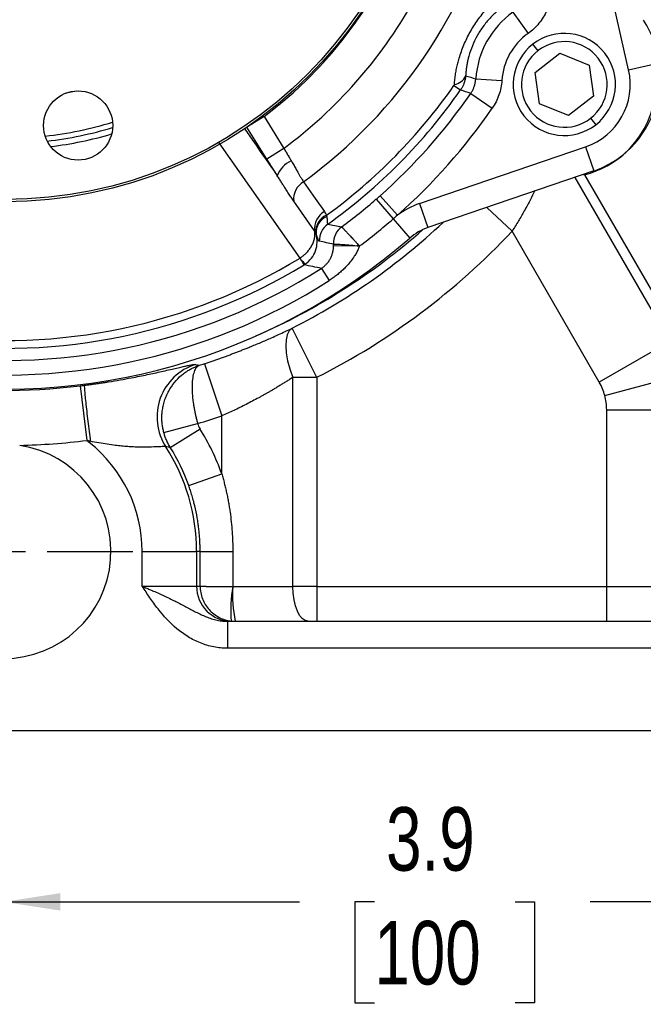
# Model space of a CAD drawing. Header units: inches. Extents: x 0.4 to 16.6, y 0.2 to 10.8.
# Tile 15 of 22: x 12.5 to 13.9, y 3.8 to 6. Entities that reach past the tile are written whole.
import ezdxf

# ---------------------------------------------------------------- set-up
doc = ezdxf.new("R2010")
doc.units = ezdxf.units.IN
doc.header["$MEASUREMENT"] = 0
doc.layers.add('SLD-0', color=7, linetype='Continuous', lineweight=25)
doc.styles.add('SLDTEXTSTYLE0', font='TXT', dxfattribs={"width": 0.75})
doc.dimstyles.new('SLDDIMSTYLE0', dxfattribs={"dimtxt": 0.145833, "dimasz": 0.13, "dimexe": 0, "dimexo": 0.0625, "dimgap": 0.036458, "dimtad": 0, "dimtih": 1, "dimtoh": 1, "dimdec": 1, "dimlfac": 2, "dimrnd": 1e-09, "dimzin": 12, "dimdsep": 46, "dimtxsty": 'SLDTEXTSTYLE0', "dimsah": 1, "dimcen": 0.09, "dimadec": 0, "dimazin": 3, "dimtfac": 1, "dimtdec": 1, "dimtofl": 0, "dimtmove": 0, "dimatfit": 3, "dimfxl": 0, "dimfrac": 2, "dimtolj": 1, "dimtzin": 12, "dimarcsym": 0})

# ---------------------------------------------------------------- blocks, each defined once
blk = doc.blocks.new('_D')
at = {"layer": 'SLD-0'}
for p, q in [((13.0295, 8.1457), (15.4269, 8.1457)), ((15.3019, 8.1457), (15.3019, 7.3633)), ((15.1402, 7.1021), (15.0959, 7.1021)), ((15.0959, 7.1021), (15.0959, 6.8703)), ((15.4635, 7.1021), (15.5078, 7.1021)), ((15.5078, 7.1021), (15.5078, 6.8703)), ((15.0959, 6.8703), (15.1402, 6.8703)), ((15.5078, 6.8703), (15.4635, 6.8703)), ((15.3019, 4.4118), (15.3019, 6.8408)), ((14.2246, 4.4118), (15.4269, 4.4118))]:
    blk.add_line(p, q, dxfattribs=at)
for points in [[(15.3019, 8.1457), (15.2819, 8.0157), (15.3219, 8.0157)], [(15.3019, 4.4118), (15.3219, 4.5418), (15.2819, 4.5418)]]:
    blk.add_solid(points, dxfattribs=at)
at = {"layer": 'SLD-0', "char_height": 0.14583, "attachment_point": 1, "style": 'SLDTEXTSTYLE0'}
for s, insert in [('7.5', (15.1672, 7.3196)), ('190', (15.1402, 7.0583))]:
    blk.add_mtext(s, dxfattribs=dict(at, insert=insert))
blk = doc.blocks.new('_D_2')
at = {"layer": 'SLD-0', "color": 7}
for p, q in [((12.4689, 4.4766), (12.4689, 3.8931)), ((14.4357, 4.3618), (14.4357, 3.8931)), ((12.4689, 4.0181), (13.1474, 4.0181)), ((13.3195, 4.0181), (13.2751, 4.0181)), ((13.2751, 4.0181), (13.2751, 3.7863)), ((13.6427, 4.0181), (13.6871, 4.0181)), ((13.6871, 4.0181), (13.6871, 3.7863)), ((14.4357, 4.0181), (13.8148, 4.0181)), ((13.2751, 3.7863), (13.3195, 3.7863)), ((13.6871, 3.7863), (13.6427, 3.7863))]:
    blk.add_line(p, q, dxfattribs=at)
for points in [[(12.4689, 4.0181), (12.5989, 3.9981), (12.5989, 4.0381)], [(14.4357, 4.0181), (14.3057, 4.0381), (14.3057, 3.9981)]]:
    blk.add_solid(points, dxfattribs=at)
at = {"layer": 'SLD-0', "color": 7, "char_height": 0.14583, "attachment_point": 1, "style": 'SLDTEXTSTYLE0'}
for s, insert in [('3.9', (13.3465, 4.2356)), ('100', (13.3195, 3.9743))]:
    blk.add_mtext(s, dxfattribs=dict(at, insert=insert))
blk = doc.blocks.new('_D_3')
at = {"layer": 'SLD-0', "color": 7}
for p, q in [((13.5571, 6.6101), (14.9544, 6.6101)), ((14.8294, 6.6101), (14.8294, 5.7744)), ((14.6678, 5.5131), (14.6234, 5.5131)), ((14.6234, 5.5131), (14.6234, 5.2814)), ((14.991, 5.5131), (15.0354, 5.5131)), ((15.0354, 5.5131), (15.0354, 5.2814)), ((14.6234, 5.2814), (14.6678, 5.2814)), ((15.0354, 5.2814), (14.991, 5.2814)), ((14.8294, 4.4118), (14.8294, 5.2518)), ((14.4776, 4.4118), (14.9544, 4.4118))]:
    blk.add_line(p, q, dxfattribs=at)
for points in [[(14.8294, 6.6101), (14.8094, 6.4801), (14.8494, 6.4801)], [(14.8294, 4.4118), (14.8494, 4.5418), (14.8094, 4.5418)]]:
    blk.add_solid(points, dxfattribs=at)
at = {"layer": 'SLD-0', "color": 7, "char_height": 0.14583, "attachment_point": 1, "style": 'SLDTEXTSTYLE0'}
for s, insert in [('4.4', (14.6948, 5.7306)), ('112', (14.6678, 5.4694))]:
    blk.add_mtext(s, dxfattribs=dict(at, insert=insert))
blk = doc.blocks.new('SW_CENTERMARKSYMBOL_0')
at = {"layer": 'SLD-0', "color": 0}
for p, q in [((0, 0.1), (0, 0.2962)), ((0, 0), (0, 0.05)), ((-0.1, 0), (-0.2962, 0)), ((0, 0), (-0.05, 0)), ((0, 0), (0, -0.05)), ((0, 0), (0.05, 0)), ((0.1, 0), (0.2962, 0)), ((0, -0.1), (0, -0.2962))]:
    blk.add_line(p, q, dxfattribs=at)
blk = doc.blocks.new('SW_CENTERMARKSYMBOL_1')
at = {"layer": 'SLD-0', "color": 0}
for p, q in [((0, 0.1), (0, 1.0345)), ((0, 0), (0, 0.05)), ((-0.1, 0), (-1.0345, 0)), ((0, 0), (-0.05, 0)), ((0, 0), (0, -0.05)), ((0, 0), (0.05, 0)), ((0.1, 0), (1.0345, 0)), ((0, -0.1), (0, -1.0345))]:
    blk.add_line(p, q, dxfattribs=at)

msp = doc.modelspace()

# ---------------------------------------------------------------- linework, layer by layer
at = {"color": 7, "linetype": 'Continuous', "lineweight": 25}
for p, q in [((13.903, 5.9285), (13.8134, 6.3209)), ((13.6375, 6.0606), (13.6722, 6.0118)), ((13.695, 5.9723), (13.6833, 5.9873)), ((13.6885, 5.9219), (13.7454, 5.9663)), ((13.7454, 5.9663), (13.8123, 5.9391)), ((13.8123, 5.9391), (13.8222, 5.8676)), ((13.903, 5.9285), (13.96, 5.9415)), ((13.5523, 5.9079), (13.6121, 5.904)), ((13.6984, 5.8504), (13.6885, 5.9219)), ((12.6362, 5.8797), (12.6117, 5.8747)), ((13.5022, 5.8926), (13.5172, 5.8822)), ((13.5406, 5.8742), (13.59, 5.8402)), ((13.8222, 5.8676), (13.7653, 5.8233)), ((13.7653, 5.8233), (13.6984, 5.8504)), ((13.0665, 5.8212), (13.1119, 5.7481)), ((13.8157, 5.8172), (13.8274, 5.8022)), ((13.1119, 5.7481), (13.0725, 5.7236)), ((13.4233, 5.6214), (13.8042, 5.7514)), ((13.8042, 5.7514), (13.8231, 5.6961)), ((13.8231, 5.6961), (13.4422, 5.566)), ((13.7993, 5.6879), (13.8019, 5.6874)), ((13.8019, 5.6874), (14.0196, 5.3103)), ((13.3233, 5.6311), (13.3624, 5.586)), ((13.3326, 5.6393), (13.3724, 5.5944)), ((13.1823, 5.5584), (13.1345, 5.627)), ((13.4233, 5.6214), (13.4422, 5.566)), ((13.3624, 5.586), (13.4006, 5.5421)), ((13.8357, 5.2111), (13.6355, 5.5579)), ((13.2259, 5.5249), (13.28, 5.5246)), ((13.1979, 5.4726), (13.2157, 5.4445)), ((13.1876, 5.2223), (13.1307, 5.3352)), ((13.9971, 5.3042), (13.8357, 5.2111)), ((12.9297, 5.2537), (12.9693, 5.1336)), ((13.1876, 5.2223), (13.1326, 5.2223)), ((13.1326, 4.7423), (13.1326, 5.2223)), ((13.1876, 5.2223), (13.1876, 4.7423)), ((13.8483, 5.1807), (14.0283, 5.2289)), ((12.6445, 5.2029), (12.6597, 5.0773)), ((12.9693, 5.001), (12.9693, 5.1336)), ((13.8526, 4.7423), (13.8526, 5.1481)), ((13.8526, 5.1481), (14.0389, 5.1481)), ((12.8366, 5.0954), (12.9141, 5.1165)), ((12.8513, 5.0616), (12.9195, 5.1042)), ((12.8936, 4.9741), (12.9693, 5.001)), ((12.7868, 4.7428), (12.7868, 4.8228)), ((12.7868, 4.8228), (12.9117, 4.8228)), ((12.9117, 4.8228), (12.9117, 4.7428)), ((12.9198, 4.8228), (12.9117, 4.8228)), ((12.9198, 4.7428), (12.9198, 4.8228)), ((12.9198, 4.8228), (12.9947, 4.8228)), ((12.9947, 4.8228), (12.9947, 4.7423)), ((12.7868, 4.7428), (12.9117, 4.7428)), ((12.9117, 4.7428), (12.9198, 4.7428)), ((12.9948, 4.7423), (13.1326, 4.7423)), ((13.1876, 4.7423), (13.1326, 4.7423)), ((13.1876, 4.7423), (13.1876, 4.6623)), ((13.1876, 4.7423), (13.8526, 4.7423)), ((13.8526, 4.6623), (13.8526, 4.7423)), ((13.8526, 4.7423), (14.0389, 4.7423)), ((12.9824, 4.6623), (12.9824, 4.6003)), ((12.9824, 4.6623), (13.9627, 4.6623)), ((13.9627, 4.6003), (12.9824, 4.6003)), ((10.9752, 4.4118), (13.9627, 4.4118))]:
    msp.add_line(p, q, dxfattribs=at)
at = {"color": 8, "linetype": 'Continuous', "lineweight": 25}
for p, q in [((13.0665, 5.8212), (13.0287, 5.7977)), ((13.0725, 5.7236), (13.0271, 5.7967)), ((13.149, 5.4963), (12.9637, 5.7605)), ((13.7795, 5.6812), (13.9971, 5.3042)), ((13.6355, 5.5579), (13.5774, 5.6122))]:
    msp.add_line(p, q, dxfattribs=at)
at = {"color": 7, "linetype": 'Continuous', "lineweight": 25, "flags": 128}
for points in [[(13.157, 5.6715), (13.1837, 5.6331), (13.2048, 5.603)], [(13.1307, 5.3352), (13.1243, 5.3293), (13.1196, 5.3203), (13.1169, 5.3086), (13.1161, 5.2944), (13.1174, 5.2783), (13.1206, 5.2605), (13.1257, 5.2417), (13.1326, 5.2223)], [(13.1674, 4.6623), (13.1606, 4.6638), (13.1541, 4.6684), (13.1481, 4.6758), (13.1428, 4.6857), (13.1384, 4.6979), (13.1352, 4.7117), (13.1332, 4.7267), (13.1326, 4.7423)]]:
    msp.add_lwpolyline(points, dxfattribs=at)
at = {"color": 7, "linetype": 'Continuous', "lineweight": 25}
for centre, radius in [((12.4726, 6.6101), 0.9845), ((12.4726, 6.6101), 0.9795), ((12.6398, 5.8005), 0.0794)]:
    msp.add_circle(centre, radius, dxfattribs=at)
for centre, radius, start, end in [((12.4726, 6.6101), 1.1616, 306.0968, 257.6072), ((12.4726, 6.6101), 1.0732, 51.2011, 257.1407), ((12.4726, 6.6101), 0.9875, 306.9735, 256.7305), ((12.4726, 6.6101), 1.0732, 306.5633, 330.593), ((13.7553, 5.8948), 0.2034, 125.388, 176.316), ((13.7409, 5.9138), 0.2345, 285.073, 33.2575), ((13.7553, 5.8948), 0.1435, 125.388, 176.316), ((13.7554, 5.8948), 0.1173, 307.889, 127.889), ((13.7554, 5.8948), 0.0983, 307.889, 127.889), ((13.7554, 5.8948), 0.1173, 127.889, 307.889), ((13.7554, 5.8948), 0.0983, 127.889, 307.889), ((13.7553, 5.8948), 0.1515, 288.852, 12.852), ((13.7553, 5.8948), 0.21, 288.852, 12.852), ((13.4988, 5.9272), 0.0326, 277.4575, 337.2971), ((12.4726, 6.6101), 1.255, 305.9662, 325.1272), ((12.4726, 6.6101), 1.2732, 305.5313, 325.1272), ((12.4726, 6.6101), 1.297, 311.5352, 325.4307), ((12.4726, 6.6101), 1.3569, 311.5352, 325.4307), ((12.4726, 6.6101), 0.8389, 276.2683, 287.0648), ((13.1518, 5.6659), 0.0582, 113.1312, 160.898), ((13.1811, 5.6314), 0.0468, 120.9998, 185.4045), ((12.4726, 6.6101), 1.297, 306.5241, 310.9863), ((13.4826, 5.4477), 0.1835, 108.852, 126.9239), ((13.2289, 5.5628), 0.0468, 120.9459, 185.461), ((13.2268, 5.5562), 0.0419, 114.1533, 183.7819), ((13.226, 5.5548), 0.0402, 113.035, 185.2887), ((12.4726, 6.6101), 1.3567, 306.8176, 310.9863), ((13.2397, 5.5362), 0.0466, 125.7093, 181.6509), ((13.2724, 5.5305), 0.0466, 126.6982, 182.6765), ((13.2724, 5.5304), 0.0466, 126.6866, 182.5656), ((13.4826, 5.4477), 0.125, 108.852, 130.9863), ((12.4726, 6.6101), 1.4149, 260.7177, 310.9863), ((12.4689, 6.6482), 1.5967, 296.7508, 316.9365), ((13.7638, 5.288), 0.5385, 153.516, 153.9398), ((12.4726, 6.6101), 1.3032, 262.438, 301.266), ((12.4726, 6.6101), 1.3491, 261.1845, 302.5195), ((12.4726, 6.6101), 1.3212, 262.438, 301.266), ((12.4726, 6.6101), 1.3824, 261.1845, 302.5195), ((12.9475, 5.1313), 0.1266, 107.646, 212.7034), ((12.4689, 6.6482), 1.4686, 287.7716, 288.2841), ((12.4689, 6.6482), 1.4559, 262.2945, 276.9242), ((12.4689, 6.6482), 1.5951, 286.2068, 288.2841), ((12.4689, 4.8228), 0.5312, 19.6036, 31.9856), ((12.4689, 4.8228), 0.2462, 98.6095, 81.3905), ((12.4689, 6.6482), 1.5824, 271.3347, 276.9242), ((12.4689, 4.8228), 0.3178, 0, 51.8066), ((12.4689, 4.8228), 0.4427, 0, 32.834), ((12.4689, 4.8228), 0.4508, 19.6036, 31.9856), ((12.9921, 4.7428), 0.0805, 179.9727, 269.9727), ((13.2924, 4.6895), 0.3023, 169.939, 185.0658), ((13.2937, 4.7224), 0.2996, 176.1903, 191.5694)]:
    msp.add_arc(centre, radius, start, end, dxfattribs=at)
at = {"color": 8, "linetype": 'Continuous', "lineweight": 25}
for centre, radius, start, end in [((12.4726, 6.6101), 0.8507, 276.4933, 286.8399), ((12.4726, 6.6101), 0.8642, 276.9221, 286.411), ((12.4689, 6.6482), 1.4512, 293.5142, 311.508), ((12.4689, 6.6482), 1.4703, 296.7508, 313.2892)]:
    msp.add_arc(centre, radius, start, end, dxfattribs=at)
at = {"color": 7, "linetype": 'Continuous', "lineweight": 25}
for points, knots in [([(13.5031, 5.8948), (13.5032, 5.8969), (13.5036, 5.9009), (13.5042, 5.9071), (13.505, 5.9132), (13.5059, 5.9192), (13.507, 5.9253), (13.5081, 5.9313), (13.5094, 5.9373), (13.5109, 5.9433), (13.5124, 5.9492), (13.515, 5.9583), (13.519, 5.9705), (13.5249, 5.9856), (13.5316, 6.0006), (13.5392, 6.0152), (13.5477, 6.0294), (13.5568, 6.043), (13.5667, 6.056), (13.5763, 6.0674), (13.5856, 6.0773), (13.5943, 6.086), (13.6035, 6.0942), (13.6129, 6.1021), (13.6194, 6.1069), (13.6227, 6.1094)], [0, 0, 0, 0, 0.026046, 0.051795, 0.077271, 0.102498, 0.127501, 0.152307, 0.176941, 0.201432, 0.225806, 0.250093, 0.312914, 0.374965, 0.43738, 0.49952, 0.561976, 0.624715, 0.686804, 0.749671, 0.798375, 0.847544, 0.8974, 0.948152, 1, 1, 1, 1]), ([(13.6195, 6.077), (13.6181, 6.076), (13.6153, 6.074), (13.6111, 6.0709), (13.6071, 6.0677), (13.6032, 6.0645), (13.5993, 6.0611), (13.5956, 6.0577), (13.5919, 6.0543), (13.5884, 6.0507), (13.5804, 6.0424), (13.5687, 6.0282), (13.5549, 6.0066), (13.5438, 5.9834), (13.5374, 5.9647), (13.5339, 5.9509), (13.5321, 5.942), (13.5306, 5.9329), (13.5295, 5.9237), (13.5291, 5.9177), (13.5289, 5.9146)], [0, 0, 0, 0, 0.029985, 0.059389, 0.088228, 0.116518, 0.144276, 0.171519, 0.198267, 0.224541, 0.250362, 0.377764, 0.500079, 0.6224, 0.749829, 0.796594, 0.844882, 0.894811, 0.946485, 1, 1, 1, 1]), ([(13.7148, 6.0641), (13.7102, 6.0536), (13.7043, 6.044), (13.6935, 6.0308), (13.6896, 6.0265), (13.6813, 6.0187), (13.6769, 6.0151), (13.6722, 6.0118)], [0, 0, 0, 0, 0.5, 0.5, 0.75, 0.75, 1, 1, 1, 1]), ([(13.5289, 5.9146), (13.5288, 5.9134), (13.5286, 5.9111), (13.528, 5.9075), (13.5272, 5.9041), (13.5262, 5.9007), (13.5251, 5.8973), (13.5238, 5.8941), (13.5224, 5.8909), (13.5208, 5.8879), (13.5191, 5.885), (13.5178, 5.8831), (13.5172, 5.8822)], [0, 0, 0, 0, 0.102166, 0.204231, 0.306047, 0.407467, 0.508347, 0.608549, 0.707938, 0.806388, 0.903779, 1, 1, 1, 1]), ([(13.5406, 5.8742), (13.5413, 5.8752), (13.5426, 5.8772), (13.5444, 5.8803), (13.546, 5.8835), (13.5475, 5.8869), (13.5488, 5.8902), (13.5499, 5.8937), (13.5508, 5.8972), (13.5515, 5.9008), (13.552, 5.9043), (13.5522, 5.9067), (13.5523, 5.9079)], [0, 0, 0, 0, 0.099151, 0.198867, 0.29901, 0.399441, 0.500015, 0.600588, 0.701014, 0.801152, 0.900859, 1, 1, 1, 1]), ([(13.6121, 5.904), (13.6113, 5.8926), (13.6091, 5.8815), (13.6035, 5.8654), (13.6013, 5.8601), (13.5961, 5.8499), (13.5932, 5.8449), (13.59, 5.8402)], [0, 0, 0, 0, 0.5, 0.5, 0.75, 0.75, 1, 1, 1, 1]), ([(13.1119, 5.7481), (13.1127, 5.7467), (13.1144, 5.7439), (13.1168, 5.7397), (13.1193, 5.7356), (13.1217, 5.7314), (13.1242, 5.7274), (13.1266, 5.7234), (13.1282, 5.7207), (13.129, 5.7194)], [0, 0, 0, 0, 0.144874, 0.289073, 0.432599, 0.575453, 0.717636, 0.859152, 1, 1, 1, 1]), ([(13.129, 5.7194), (13.1298, 5.7182), (13.1314, 5.7154), (13.134, 5.711), (13.1374, 5.7049), (13.1406, 5.699), (13.1441, 5.6927), (13.1471, 5.6874), (13.1505, 5.6817), (13.1537, 5.6764), (13.1559, 5.6731), (13.157, 5.6715)], [0, 0, 0, 0, 0.071184, 0.154447, 0.249799, 0.416978, 0.498515, 0.629941, 0.749283, 0.87593, 1, 1, 1, 1]), ([(13.1345, 5.627), (13.1335, 5.6284), (13.1315, 5.6312), (13.1285, 5.6356), (13.1256, 5.6401), (13.1226, 5.6447), (13.1195, 5.6494), (13.116, 5.655), (13.1118, 5.6616), (13.107, 5.6692), (13.1029, 5.6758), (13.0995, 5.681), (13.0977, 5.6837), (13.0969, 5.685)], [0, 0, 0, 0, 0.084246, 0.168094, 0.251598, 0.33481, 0.417782, 0.500563, 0.626802, 0.750084, 0.874876, 0.940155, 1, 1, 1, 1]), ([(13.2103, 5.5918), (13.2104, 5.591), (13.2107, 5.5893), (13.211, 5.587), (13.2112, 5.5844), (13.2113, 5.5817), (13.2114, 5.5789), (13.2116, 5.5767), (13.2118, 5.5751), (13.2121, 5.5741), (13.2124, 5.574), (13.2125, 5.574)], [0, 0, 0, 0, 0.083248, 0.166606, 0.250075, 0.374566, 0.499987, 0.634205, 0.761731, 0.883356, 1, 1, 1, 1]), ([(13.2446, 5.5678), (13.2446, 5.5677), (13.2448, 5.5676), (13.2451, 5.5672), (13.2456, 5.5667), (13.2462, 5.566), (13.247, 5.5652), (13.2479, 5.5643), (13.2489, 5.5632), (13.2501, 5.5619), (13.2514, 5.5605), (13.2529, 5.5589), (13.2545, 5.5572), (13.2564, 5.5552), (13.2587, 5.5528), (13.2615, 5.5498), (13.2647, 5.5463), (13.2684, 5.5424), (13.2725, 5.5381), (13.277, 5.5332), (13.2801, 5.5299), (13.2818, 5.5281)], [0, 0, 0, 0, 0.039061, 0.078592, 0.118595, 0.15907, 0.200021, 0.241447, 0.283352, 0.325735, 0.3686, 0.411946, 0.455776, 0.500091, 0.557437, 0.61947, 0.686191, 0.757604, 0.833708, 0.914506, 1, 1, 1, 1]), ([(13.149, 5.4963), (13.1499, 5.4969), (13.1519, 5.4982), (13.1548, 5.5003), (13.1578, 5.5027), (13.1608, 5.5054), (13.1638, 5.5083), (13.1667, 5.5115), (13.1696, 5.515), (13.1724, 5.5187), (13.1749, 5.5227), (13.1772, 5.5269), (13.1792, 5.5313), (13.1809, 5.5358), (13.1821, 5.5404), (13.1829, 5.545), (13.1832, 5.5496), (13.1831, 5.5541), (13.1825, 5.5569), (13.1823, 5.5584)], [0, 0, 0, 0, 0.041031, 0.084488, 0.130423, 0.17887, 0.229845, 0.283337, 0.339308, 0.397683, 0.458353, 0.521168, 0.585934, 0.65242, 0.72035, 0.789419, 0.859289, 0.929605, 1, 1, 1, 1]), ([(13.1603, 5.482), (13.1659, 5.4858), (13.1709, 5.4904), (13.1792, 5.501), (13.1824, 5.5069), (13.1868, 5.5193), (13.188, 5.5257), (13.1885, 5.5387), (13.1877, 5.545), (13.186, 5.5511)], [0, 0, 0, 0, 0.25, 0.25, 0.5, 0.5, 0.75, 0.75, 1, 1, 1, 1]), ([(13.185, 5.5534), (13.1846, 5.5543), (13.1838, 5.556), (13.1828, 5.5576), (13.1823, 5.5584)], [0, 0, 0, 0, 0.516413, 1, 1, 1, 1]), ([(13.1932, 5.5348), (13.193, 5.5349), (13.1928, 5.5349), (13.1924, 5.5353), (13.1921, 5.5357), (13.1917, 5.5364), (13.1913, 5.5371), (13.1909, 5.5381), (13.1903, 5.5395), (13.1896, 5.5415), (13.1886, 5.5443), (13.1874, 5.5475), (13.1865, 5.5499), (13.186, 5.5511)], [0, 0, 0, 0, 0.071953, 0.143619, 0.215071, 0.286382, 0.357624, 0.428869, 0.500187, 0.62986, 0.756136, 0.879397, 1, 1, 1, 1]), ([(13.1979, 5.4726), (13.1986, 5.473), (13.2, 5.474), (13.2021, 5.4755), (13.2041, 5.4771), (13.2061, 5.4788), (13.208, 5.4807), (13.2101, 5.4829), (13.2124, 5.4855), (13.2155, 5.4896), (13.2188, 5.4951), (13.2219, 5.502), (13.2238, 5.5082), (13.2249, 5.5132), (13.2255, 5.5171), (13.2258, 5.521), (13.2259, 5.5236), (13.2259, 5.5249)], [0, 0, 0, 0, 0.0401085, 0.0807283, 0.1219073, 0.1636882, 0.2061081, 0.249199, 0.3097631, 0.3749148, 0.4994037, 0.6243654, 0.7493546, 0.8147543, 0.8739969, 0.9390187, 1, 1, 1, 1]), ([(13.2856, 5.5241), (13.2851, 5.5228), (13.2841, 5.5201), (13.2823, 5.5162), (13.2804, 5.5122), (13.2783, 5.5082), (13.2759, 5.5042), (13.2719, 5.4978), (13.2658, 5.4892), (13.2577, 5.4796), (13.2496, 5.4712), (13.2417, 5.4639), (13.2335, 5.457), (13.2248, 5.4505), (13.2188, 5.4465), (13.2157, 5.4445)], [0, 0, 0, 0, 0.038822, 0.078708, 0.11971, 0.161873, 0.205243, 0.249858, 0.372798, 0.499931, 0.599465, 0.699038, 0.798851, 0.899106, 1, 1, 1, 1]), ([(13.2259, 5.5283), (13.2261, 5.5283), (13.2267, 5.5283), (13.2286, 5.5283), (13.2299, 5.5282), (13.233, 5.5281), (13.2348, 5.5281), (13.2389, 5.5279), (13.2413, 5.5278), (13.2487, 5.5274), (13.2545, 5.527), (13.2668, 5.526), (13.2733, 5.5253), (13.28, 5.5246)], [0, 0, 0, 0, 0.125, 0.125, 0.25, 0.25, 0.375, 0.375, 0.5, 0.5, 0.75, 0.75, 1, 1, 1, 1]), ([(13.149, 5.4963), (13.152, 5.492), (13.1547, 5.4884), (13.1586, 5.4835), (13.1598, 5.4822), (13.1603, 5.482)], [0, 0, 0, 0, 0.5, 0.5, 1, 1, 1, 1]), ([(13.1583, 5.4808), (13.1581, 5.4811), (13.1572, 5.4827), (13.154, 5.4879), (13.1517, 5.4917), (13.149, 5.4962)], [0, 0, 0, 0, 0.5, 0.5, 1, 1, 1, 1]), ([(12.9297, 5.2537), (12.9326, 5.2546), (12.9385, 5.2566), (12.9472, 5.2596), (12.956, 5.2626), (12.9647, 5.2657), (12.9734, 5.2688), (12.9821, 5.272), (12.9907, 5.2752), (12.9994, 5.2785), (13.008, 5.2818), (13.0166, 5.2851), (13.0252, 5.2886), (13.0394, 5.2943), (13.0589, 5.3024), (13.0807, 5.3119), (13.0994, 5.3204), (13.1153, 5.3278), (13.1256, 5.3327), (13.1307, 5.3352)], [0, 0, 0, 0, 0.041176, 0.082367, 0.123587, 0.164852, 0.206178, 0.247581, 0.289076, 0.330678, 0.372402, 0.414263, 0.456277, 0.498457, 0.622859, 0.748079, 0.831768, 0.915708, 1, 1, 1, 1]), ([(12.6541, 5.2041), (12.6569, 5.2044), (12.6624, 5.2051), (12.6706, 5.2062), (12.6786, 5.2074), (12.6865, 5.2085), (12.6943, 5.2097), (12.7018, 5.2108), (12.716, 5.2131), (12.7364, 5.2165), (12.7602, 5.2209), (12.7808, 5.2249), (12.8045, 5.2298), (12.8335, 5.2361), (12.8584, 5.2419), (12.8757, 5.2459), (12.8866, 5.2484), (12.8955, 5.2503), (12.9012, 5.2513), (12.9046, 5.2518), (12.9067, 5.2521), (12.9082, 5.2521), (12.9088, 5.252), (12.9091, 5.252)], [0, 0, 0, 0, 0.021467, 0.042579, 0.063349, 0.083787, 0.103905, 0.123714, 0.143228, 0.215671, 0.286187, 0.33996, 0.393379, 0.500259, 0.625279, 0.687403, 0.749884, 0.812332, 0.875088, 0.906292, 0.937467, 0.96868, 1, 1, 1, 1]), ([(12.8366, 5.0954), (12.8362, 5.0969), (12.8353, 5.1001), (12.8343, 5.1049), (12.8335, 5.1097), (12.8329, 5.1146), (12.8324, 5.1196), (12.8321, 5.1246), (12.832, 5.1296), (12.8321, 5.1346), (12.8324, 5.1396), (12.8332, 5.147), (12.8348, 5.1567), (12.8379, 5.1685), (12.8422, 5.1799), (12.8491, 5.1943), (12.8602, 5.2109), (12.874, 5.2249), (12.8849, 5.2332), (12.8913, 5.2375), (12.8971, 5.2409), (12.9035, 5.2441), (12.9105, 5.2472), (12.9151, 5.2488), (12.9172, 5.2496)], [0, 0, 0, 0, 0.024422, 0.049026, 0.0738, 0.09873, 0.123803, 0.149004, 0.174317, 0.199729, 0.225221, 0.25078, 0.312538, 0.376232, 0.437062, 0.500824, 0.625828, 0.749506, 0.811983, 0.847369, 0.874724, 0.92126, 0.962943, 1, 1, 1, 1]), ([(12.9172, 5.2496), (12.9167, 5.2494), (12.9158, 5.2489), (12.9145, 5.2481), (12.9134, 5.2471), (12.9124, 5.2462), (12.9116, 5.2453), (12.9101, 5.2435), (12.9081, 5.2404), (12.9051, 5.2333), (12.9025, 5.2224), (12.901, 5.2056), (12.9014, 5.1863), (12.9032, 5.169), (12.9051, 5.1564), (12.9065, 5.1484), (12.9081, 5.1404), (12.9099, 5.1324), (12.9119, 5.1244), (12.9134, 5.1191), (12.9141, 5.1165)], [0, 0, 0, 0, 0.026578, 0.050881, 0.072908, 0.092659, 0.110135, 0.125335, 0.191379, 0.250582, 0.381463, 0.49932, 0.627486, 0.749153, 0.791551, 0.833689, 0.875584, 0.917255, 0.958721, 1, 1, 1, 1]), ([(13.1326, 5.2223), (13.13, 5.2207), (13.1249, 5.2174), (13.1173, 5.2125), (13.1098, 5.2079), (13.1024, 5.2033), (13.0951, 5.1989), (13.0879, 5.1946), (13.0809, 5.1905), (13.074, 5.1865), (13.0672, 5.1827), (13.0606, 5.179), (13.0515, 5.174), (13.0397, 5.1677), (13.0254, 5.1602), (13.0111, 5.1531), (12.997, 5.1463), (12.9832, 5.1398), (12.9739, 5.1357), (12.9693, 5.1336)], [0, 0, 0, 0, 0.051767, 0.102293, 0.151578, 0.199624, 0.24643, 0.291998, 0.336327, 0.379418, 0.421272, 0.461891, 0.501273, 0.588939, 0.674771, 0.758782, 0.840981, 0.921383, 1, 1, 1, 1]), ([(12.6541, 5.2041), (12.654, 5.2038), (12.654, 5.2029), (12.654, 5.1995), (12.6542, 5.197), (12.6547, 5.1904), (12.6551, 5.1863), (12.656, 5.1766), (12.6566, 5.1709), (12.6579, 5.1584), (12.6587, 5.1515), (12.6603, 5.1371), (12.6612, 5.1294), (12.663, 5.114), (12.664, 5.1061), (12.6659, 5.0906), (12.6669, 5.083), (12.6678, 5.0756)], [0, 0, 0, 0, 0.125, 0.125, 0.25, 0.25, 0.375, 0.375, 0.5, 0.5, 0.625, 0.625, 0.75, 0.75, 0.875, 0.875, 1, 1, 1, 1]), ([(12.8513, 5.0616), (12.8504, 5.063), (12.8487, 5.0658), (12.8464, 5.0701), (12.8443, 5.0744), (12.8423, 5.0787), (12.8406, 5.083), (12.8391, 5.0872), (12.8377, 5.0913), (12.8369, 5.094), (12.8366, 5.0954)], [0, 0, 0, 0, 0.1344605, 0.2667537, 0.3965989, 0.5237245, 0.6478696, 0.7687853, 0.886236, 1, 1, 1, 1]), ([(12.8409, 5.0629), (12.8408, 5.0629), (12.8405, 5.063), (12.8398, 5.0632), (12.8389, 5.0633), (12.8378, 5.0633), (12.8366, 5.0634), (12.8341, 5.0634), (12.8298, 5.0632), (12.82, 5.0628), (12.8042, 5.0621), (12.7843, 5.0619), (12.7672, 5.0625), (12.7536, 5.0632), (12.7397, 5.0644), (12.724, 5.0662), (12.7066, 5.0686), (12.6874, 5.0719), (12.6744, 5.0743), (12.6678, 5.0756)], [0, 0, 0, 0, 0.021143, 0.042149, 0.063023, 0.083772, 0.104402, 0.124917, 0.188602, 0.250145, 0.378505, 0.499375, 0.562303, 0.624634, 0.686852, 0.749387, 0.830905, 0.914353, 1, 1, 1, 1]), ([(12.9693, 5.001), (12.9704, 4.9974), (12.9725, 4.9902), (12.9753, 4.9793), (12.978, 4.9684), (12.9805, 4.9574), (12.9828, 4.9463), (12.9848, 4.9352), (12.9867, 4.9241), (12.989, 4.9091), (12.9913, 4.8904), (12.9933, 4.868), (12.9945, 4.8454), (12.9947, 4.8303), (12.9947, 4.8228)], [0, 0, 0, 0, 0.062251, 0.124534, 0.186867, 0.249273, 0.311771, 0.374381, 0.437124, 0.50002, 0.624952, 0.749822, 0.874786, 1, 1, 1, 1]), ([(12.9198, 4.8228), (12.9197, 4.8259), (12.9197, 4.8324), (12.9194, 4.8423), (12.9188, 4.8528), (12.9179, 4.8637), (12.9167, 4.8752), (12.9152, 4.8873), (12.9124, 4.9047), (12.909, 4.9213), (12.9047, 4.9383), (12.9014, 4.9503), (12.8976, 4.9626), (12.8949, 4.9704), (12.8936, 4.9741)], [0, 0, 0, 0, 0.06087, 0.12526, 0.193171, 0.264602, 0.339553, 0.418025, 0.500016, 0.682412, 0.749081, 0.840361, 0.924, 1, 1, 1, 1]), ([(12.7868, 4.7428), (12.7886, 4.742), (12.7921, 4.7405), (12.7971, 4.7384), (12.8016, 4.7364), (12.8056, 4.7347), (12.8092, 4.7332), (12.8158, 4.7303), (12.8252, 4.7261), (12.8378, 4.7204), (12.8497, 4.7147), (12.8655, 4.7069), (12.8845, 4.697), (12.9033, 4.6869), (12.9187, 4.6792), (12.9306, 4.6738), (12.9428, 4.6691), (12.9534, 4.666), (12.9621, 4.6642), (12.9687, 4.6631), (12.9755, 4.6624), (12.9801, 4.6624), (12.9824, 4.6623)], [0, 0, 0, 0, 0.026724, 0.051112, 0.073169, 0.092895, 0.110288, 0.125345, 0.191634, 0.250562, 0.315537, 0.375752, 0.500737, 0.625764, 0.688795, 0.750617, 0.812871, 0.875433, 0.905921, 0.936835, 0.968191, 1, 1, 1, 1]), ([(12.9824, 4.6003), (12.9717, 4.6003), (12.9612, 4.6014), (12.9457, 4.6045), (12.9406, 4.6057), (12.9304, 4.6088), (12.9254, 4.6105), (12.9107, 4.6164), (12.9013, 4.6212), (12.8833, 4.6322), (12.8746, 4.6385), (12.8504, 4.6587), (12.8362, 4.6742), (12.8167, 4.6992), (12.8105, 4.7078), (12.7985, 4.7252), (12.7926, 4.734), (12.7868, 4.7428)], [0, 0, 0, 0, 0.125, 0.125, 0.1875, 0.1875, 0.25, 0.25, 0.375, 0.375, 0.5, 0.5, 0.75, 0.75, 0.875, 0.875, 1, 1, 1, 1]), ([(12.9198, 4.7428), (12.9198, 4.733), (12.9216, 4.7232), (12.9286, 4.7049), (12.9337, 4.6964), (12.9468, 4.6818), (12.9546, 4.6758), (12.972, 4.6668), (12.9815, 4.6639), (12.9913, 4.6628)], [0, 0, 0, 0, 0.25, 0.25, 0.5, 0.5, 0.75, 0.75, 1, 1, 1, 1]), ([(12.9198, 4.7428), (12.9198, 4.7428), (12.92, 4.7428), (12.9205, 4.7428), (12.9211, 4.7427), (12.9219, 4.7427), (12.9228, 4.7427), (12.9239, 4.7427), (12.925, 4.7427), (12.9263, 4.7426), (12.9276, 4.7426), (12.929, 4.7426), (12.9304, 4.7426), (12.9319, 4.7426), (12.9334, 4.7425), (12.935, 4.7425), (12.9365, 4.7425), (12.938, 4.7425), (12.9396, 4.7425), (12.9411, 4.7425), (12.9441, 4.7425), (12.949, 4.7424), (12.956, 4.7424), (12.9634, 4.7424), (12.971, 4.7423), (12.9789, 4.7423), (12.9868, 4.7423), (12.9921, 4.7423), (12.9947, 4.7423)], [0, 0, 0, 0, 0.03433, 0.067771, 0.100322, 0.131983, 0.162754, 0.192635, 0.221626, 0.249727, 0.276938, 0.303259, 0.32869, 0.353232, 0.376883, 0.399644, 0.421515, 0.442496, 0.462588, 0.481789, 0.5001, 0.575385, 0.649379, 0.722084, 0.793498, 0.863623, 0.932456, 1, 1, 1, 1])]:
    msp.add_open_spline(points, degree=3, knots=knots, dxfattribs=at)
for points in [[(13.5289, 5.9146), (13.5367, 5.9123), (13.5445, 5.91), (13.5523, 5.9079)], [(13.5022, 5.8926), (13.5027, 5.8933), (13.503, 5.8941), (13.5031, 5.8948)], [(13.5406, 5.8742), (13.5328, 5.8768), (13.525, 5.8795), (13.5172, 5.8822)], [(13.0969, 5.685), (13.0888, 5.6975), (13.0807, 5.7104), (13.0725, 5.7236)], [(13.3233, 5.6311), (13.3264, 5.6338), (13.3295, 5.6365), (13.3326, 5.6393)], [(13.2048, 5.603), (13.2067, 5.6003), (13.2083, 5.5974), (13.2097, 5.5944)], [(13.2097, 5.5944), (13.2099, 5.5935), (13.2101, 5.5927), (13.2103, 5.5918)], [(13.3724, 5.5944), (13.369, 5.5917), (13.3657, 5.5889), (13.3624, 5.586)], [(13.2125, 5.574), (13.2232, 5.5719), (13.2339, 5.5698), (13.2445, 5.5679)], [(13.2445, 5.5679), (13.2445, 5.5678), (13.2446, 5.5678), (13.2446, 5.5678)], [(13.186, 5.5511), (13.1857, 5.5519), (13.1854, 5.5527), (13.185, 5.5534)], [(13.2258, 5.5283), (13.215, 5.5304), (13.2041, 5.5326), (13.1932, 5.5348)], [(13.2259, 5.5283), (13.2259, 5.5283), (13.2258, 5.5283), (13.2258, 5.5283)], [(13.2259, 5.5249), (13.2259, 5.5261), (13.2259, 5.5272), (13.2259, 5.5283)], [(13.28, 5.5246), (13.2819, 5.5244), (13.2837, 5.5242), (13.2856, 5.5241)], [(13.2818, 5.5281), (13.2831, 5.5268), (13.2843, 5.5254), (13.2856, 5.5241)], [(13.1583, 5.4808), (13.159, 5.4812), (13.1597, 5.4816), (13.1603, 5.482)], [(13.1979, 5.4726), (13.1847, 5.4752), (13.1716, 5.478), (13.1583, 5.4808)], [(12.9091, 5.252), (12.9118, 5.2512), (12.9145, 5.2504), (12.9172, 5.2496)], [(12.6445, 5.2029), (12.6477, 5.2032), (12.6509, 5.2036), (12.6541, 5.2041)], [(13.8483, 5.1807), (13.8455, 5.1913), (13.8412, 5.2016), (13.8357, 5.2111)], [(13.8526, 5.1481), (13.8526, 5.1591), (13.8512, 5.1701), (13.8483, 5.1807)], [(12.9141, 5.1165), (12.9153, 5.1121), (12.9171, 5.108), (12.9195, 5.1042)], [(12.6678, 5.0756), (12.6651, 5.0762), (12.6624, 5.0768), (12.6597, 5.0773)], [(12.6655, 5.0726), (12.6635, 5.0741), (12.6616, 5.0757), (12.6597, 5.0773)], [(12.6655, 5.0726), (12.6662, 5.0736), (12.667, 5.0746), (12.6678, 5.0756)], [(12.8513, 5.0616), (12.8478, 5.062), (12.8444, 5.0624), (12.8409, 5.0629)], [(12.9947, 4.7423), (12.9948, 4.7423), (12.9948, 4.7423), (12.9948, 4.7423)]]:
    msp.add_open_spline(points, degree=3, dxfattribs=at)
at = {"color": 8, "linetype": 'Continuous', "lineweight": 25}
for points, knots in [([(13.0212, 5.7936), (13.0284, 5.7833), (13.0536, 5.7471), (13.0788, 5.7109), (13.0969, 5.685)], [0, 0, 0, 0, 0.284194, 1, 1, 1, 1]), ([(13.6873, 5.6497), (13.6842, 5.6434), (13.6769, 5.6287), (13.6644, 5.6057), (13.6503, 5.5812), (13.6405, 5.5657), (13.6355, 5.5579)], [0, 0, 0, 0, 0.210141, 0.495676, 0.744668, 1, 1, 1, 1])]:
    msp.add_open_spline(points, degree=3, knots=knots, dxfattribs=at)

# ---------------------------------------------------------------- block references
at = {"layer": 'SLD-0', "color": 7}
for name, p in [('SW_CENTERMARKSYMBOL_1', (12.4726, 6.6101)), ('SW_CENTERMARKSYMBOL_0', (12.4689, 4.8228))]:
    msp.add_blockref(name, p, dxfattribs=at)

# ---------------------------------------------------------------- dimensions: what is measured, and where the dimension line sits
at = {"layer": 'SLD-0'}
dim = msp.add_linear_dim(base=(15.3019, 4.4118), p1=(12.9795, 8.1457), p2=(14.1746, 4.4118), angle=90, dimstyle='SLDDIMSTYLE0', dxfattribs=at)
dim.commit()
dim.dimension.update_dxf_attribs({"geometry": '_D', "text_midpoint": (15.3019, 7.1021), "dimtype": 160})
at = {"layer": 'SLD-0', "color": 7}
dim = msp.add_linear_dim(base=(14.8294, 6.6101), p1=(14.4276, 4.4118), p2=(13.5071, 6.6101), angle=90, dimstyle='SLDDIMSTYLE0', dxfattribs=at)
dim.commit()
dim.dimension.update_dxf_attribs({"geometry": '_D_3', "text_midpoint": (14.8294, 5.5131), "dimtype": 160})
dim = msp.add_linear_dim(base=(12.4689, 4.0181), p1=(14.4357, 4.4118), p2=(12.4689, 4.5266), dimstyle='SLDDIMSTYLE0', dxfattribs=at)
dim.commit()
dim.dimension.update_dxf_attribs({"geometry": '_D_2', "text_midpoint": (13.4811, 4.0181), "dimtype": 160})

doc.saveas('drawing.dxf')
